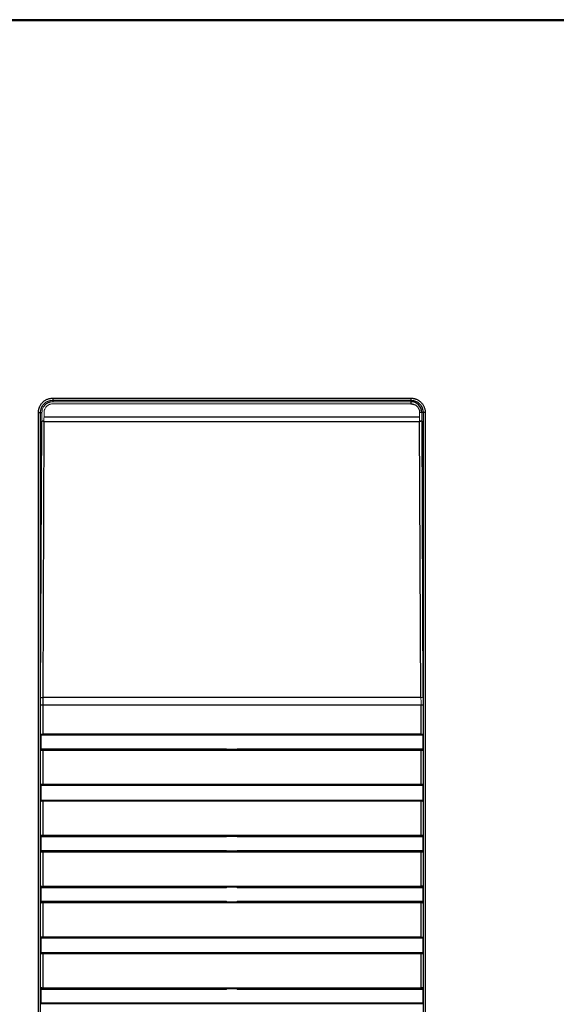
# Paper-space layout '_Right' of a CAD drawing. Header units: millimetres. Extents: x -254 to 208, y -21 to 401.
# Tile 3 of 4: x -56 to 76, y 158 to 400. Entities that reach past the tile are written whole.
import ezdxf

# ---------------------------------------------------------------- set-up
doc = ezdxf.new("R2010")
doc.units = ezdxf.units.MM

psp = doc.layouts.new('_Right')

# ---------------------------------------------------------------- linework, layer by layer
at = {"color": 7, "linetype": 'Continuous', "lineweight": 25}
for p, q in [((185.41, 399.3), (-215.85, 399.3)), ((172.31, 399.55), (-184.41, 399.55)), ((-47.59, 306.64), (40.41, 306.64)), ((-47.59, 306.64), (-47.59, 305.78)), ((-47.59, 306.14), (40.41, 306.14)), ((40.41, 306.64), (40.41, 305.24)), ((-51.08, 303.15), (-50.22, 303.15)), ((-51.08, 78.95), (-51.08, 303.15)), ((-50.58, 78.95), (-50.58, 303.15)), ((43.9, 303.15), (43.04, 303.15)), ((43.4, 303.15), (43.4, 78.95)), ((43.9, 303.15), (43.9, 78.95)), ((-50.55, 233.22), (-50.23, 300.97)), ((-49.73, 300.89), (-50.05, 233.13)), ((-49.73, 300.89), (42.54, 300.89)), ((42.54, 301.97), (-49.72, 301.97)), ((42.86, 233.13), (42.54, 300.89)), ((43.04, 300.97), (43.36, 233.22)), ((42.86, 233.13), (-50.05, 233.13)), ((-50.55, 224.28), (-50.55, 231.35)), ((-50.55, 231.35), (43.37, 231.35)), ((-50.05, 231.35), (-50.05, 224.25)), ((42.87, 224.25), (42.87, 231.35)), ((43.37, 231.35), (43.37, 224.28)), ((-50.55, 220.21), (-50.46, 220.46)), ((-50.55, 211.8), (-50.55, 220.21)), ((-50.05, 220.25), (42.87, 220.25)), ((-50.05, 220.25), (-50.05, 211.77)), ((42.87, 211.77), (42.87, 220.25)), ((43.28, 220.46), (43.37, 220.21)), ((43.37, 220.21), (43.37, 211.8)), ((-50.46, 211.56), (-50.55, 211.8)), ((-50.46, 207.98), (-50.46, 211.56)), ((43.28, 211.56), (-50.46, 211.56)), ((42.87, 211.77), (-50.05, 211.77)), ((43.37, 211.8), (43.28, 211.56)), ((43.28, 211.56), (43.28, 207.98)), ((-50.55, 207.73), (-50.46, 207.98)), ((-50.46, 207.98), (43.28, 207.98)), ((43.28, 207.98), (43.37, 207.73)), ((-50.55, 199.32), (-50.55, 207.73)), ((-50.05, 207.77), (42.87, 207.77)), ((-50.05, 207.77), (-50.05, 199.29)), ((42.87, 199.29), (42.87, 207.77)), ((43.37, 207.73), (43.37, 199.32)), ((-50.46, 199.08), (-50.55, 199.32)), ((42.87, 199.29), (-50.05, 199.29)), ((43.37, 199.32), (43.28, 199.08)), ((-50.55, 195.26), (-50.46, 195.5)), ((-50.55, 186.84), (-50.55, 195.26)), ((-50.05, 195.29), (42.87, 195.29)), ((-50.05, 195.29), (-50.05, 186.81)), ((-4.88, 195.64), (-5.09, 195.43)), ((-2.09, 195.43), (-2.3, 195.64)), ((42.87, 186.81), (42.87, 195.29)), ((43.28, 195.5), (43.37, 195.26)), ((43.37, 195.26), (43.37, 186.84)), ((-50.46, 186.6), (-50.55, 186.84)), ((42.87, 186.81), (-50.05, 186.81)), ((-5.09, 186.67), (-4.88, 186.46)), ((-2.3, 186.46), (-2.09, 186.67)), ((43.37, 186.84), (43.28, 186.6)), ((-50.55, 182.78), (-50.46, 183.02)), ((-50.55, 174.37), (-50.55, 182.78)), ((-50.05, 182.81), (42.87, 182.81)), ((-50.05, 182.81), (-50.05, 174.33)), ((42.87, 174.33), (42.87, 182.81)), ((43.28, 183.02), (43.37, 182.78)), ((43.37, 182.78), (43.37, 174.37)), ((-50.46, 174.12), (-50.55, 174.37)), ((-50.46, 170.54), (-50.46, 174.12)), ((43.28, 174.12), (-50.46, 174.12)), ((42.87, 174.33), (-50.05, 174.33)), ((43.37, 174.37), (43.28, 174.12)), ((-50.55, 170.3), (-50.46, 170.54)), ((-50.55, 161.89), (-50.55, 170.3)), ((-50.46, 170.54), (43.28, 170.54)), ((-50.05, 170.33), (42.87, 170.33)), ((-50.05, 170.33), (-50.05, 161.85)), ((-5.02, 170.54), (-5.09, 170.47)), ((-2.09, 170.47), (-2.16, 170.54)), ((42.87, 161.85), (42.87, 170.33)), ((43.28, 170.54), (43.37, 170.3)), ((43.37, 170.3), (43.37, 161.89)), ((-50.46, 161.64), (-50.55, 161.89)), ((42.87, 161.85), (-50.05, 161.85)), ((-5.09, 161.71), (-4.88, 161.5)), ((-2.3, 161.5), (-2.09, 161.71)), ((43.37, 161.89), (43.28, 161.64))]:
    psp.add_line(p, q, dxfattribs=at)
at = {"color": 144, "linetype": 'Continuous', "lineweight": 18}
for p, q in [((-47.59, 305.78), (40.41, 305.78)), ((-47.59, 305.24), (40.41, 305.24)), ((-50.22, 302), (-50.22, 303.15)), ((-49.72, 301.97), (-49.72, 303.12)), ((42.54, 303.12), (42.54, 301.97)), ((43.04, 303.15), (43.04, 302)), ((-49.73, 301.05), (-50.23, 301.05)), ((43.04, 301.05), (42.54, 301.05)), ((-50.46, 224.04), (-50.54, 224.25)), ((-50.5, 224.14), (43.31, 224.14)), ((-50.46, 220.46), (-50.46, 224.04)), ((-50.46, 223.9), (43.28, 223.9)), ((42.87, 224.25), (-50.05, 224.25)), ((43.31, 224.14), (43.28, 224.04)), ((43.28, 224.04), (43.28, 220.46)), ((-5.09, 220.39), (-50.49, 220.39)), ((-4.88, 220.6), (-50.46, 220.6)), ((-5.02, 220.46), (-5.09, 220.39)), ((-2.16, 220.46), (-5.02, 220.46)), ((-4.88, 220.46), (-4.88, 220.6)), ((-2.3, 220.6), (-2.3, 220.46)), ((43.28, 220.6), (-2.3, 220.6)), ((-2.09, 220.39), (-2.16, 220.46)), ((43.3, 220.39), (-2.09, 220.39)), ((-50.49, 211.63), (-5.09, 211.63)), ((-5.09, 211.63), (-5.02, 211.56)), ((-2.16, 211.56), (-2.09, 211.63)), ((-2.09, 211.63), (43.3, 211.63)), ((-5.09, 207.91), (-50.49, 207.91)), ((-5.02, 207.98), (-5.09, 207.91)), ((-2.09, 207.91), (-2.16, 207.98)), ((43.3, 207.91), (-2.09, 207.91)), ((-50.49, 199.15), (-5.09, 199.15)), ((-50.46, 195.5), (-50.46, 199.08)), ((-50.46, 198.94), (-4.88, 198.94)), ((-5.09, 199.15), (-5.02, 199.08)), ((-5.02, 199.08), (-2.16, 199.08)), ((-4.88, 198.94), (-4.88, 199.08)), ((-2.3, 199.08), (-2.3, 198.94)), ((-2.3, 198.94), (43.28, 198.94)), ((-2.16, 199.08), (-2.09, 199.15)), ((-2.09, 199.15), (43.3, 199.15)), ((43.28, 199.08), (43.28, 195.5)), ((-5.09, 195.43), (-50.49, 195.43)), ((-4.88, 195.64), (-50.46, 195.64)), ((-2.16, 195.5), (-5.02, 195.5)), ((-4.88, 195.5), (-4.88, 195.64)), ((43.28, 195.64), (-2.3, 195.64)), ((-2.3, 195.64), (-2.3, 195.5)), ((43.3, 195.43), (-2.09, 195.43)), ((-50.49, 186.67), (-5.09, 186.67)), ((-50.46, 183.02), (-50.46, 186.6)), ((-50.46, 186.46), (-4.88, 186.46)), ((-5.02, 186.6), (-2.16, 186.6)), ((-4.88, 186.46), (-4.88, 186.6)), ((-2.3, 186.6), (-2.3, 186.46)), ((-2.3, 186.46), (43.28, 186.46)), ((-2.09, 186.67), (43.3, 186.67)), ((43.28, 186.6), (43.28, 183.02)), ((-5.09, 182.95), (-50.49, 182.95)), ((-4.88, 183.16), (-50.46, 183.16)), ((-5.02, 183.02), (-5.09, 182.95)), ((-2.16, 183.02), (-5.02, 183.02)), ((-4.88, 183.02), (-4.88, 183.16)), ((-2.3, 183.16), (-2.3, 183.02)), ((43.28, 183.16), (-2.3, 183.16)), ((-2.09, 182.95), (-2.16, 183.02)), ((43.3, 182.95), (-2.09, 182.95)), ((-50.49, 174.19), (-5.09, 174.19)), ((-5.09, 174.19), (-5.02, 174.12)), ((-2.16, 174.12), (-2.09, 174.19)), ((-2.09, 174.19), (43.3, 174.19)), ((43.28, 174.12), (43.28, 170.54)), ((-5.09, 170.47), (-50.49, 170.47)), ((43.3, 170.47), (-2.09, 170.47)), ((-50.49, 161.71), (-5.09, 161.71)), ((-50.46, 158.06), (-50.46, 161.64)), ((-50.46, 161.5), (-4.88, 161.5)), ((-5.02, 161.64), (-2.16, 161.64)), ((-4.88, 161.5), (-4.88, 161.64)), ((-2.3, 161.64), (-2.3, 161.5)), ((-2.3, 161.5), (43.28, 161.5)), ((-2.09, 161.71), (43.3, 161.71)), ((43.28, 161.64), (43.28, 158.06)), ((-50.5, 157.96), (-50.46, 158.06)), ((-50.5, 157.96), (43.31, 157.96)), ((43.28, 158.2), (-50.46, 158.2)), ((43.28, 158.06), (43.36, 157.85))]:
    psp.add_line(p, q, dxfattribs=at)
for centre, radius, start, end in [((42.65, 305.05), 1.93, 266.5438, 281.4395), ((-49.84, 301.7), 0.822, 241.925, 277.9085), ((42.66, 301.7), 0.822, 262.0915, 298.075), ((42.98, 233.94), 0.822, 262.0915, 298.075)]:
    psp.add_arc(centre, radius, start, end, dxfattribs=at)
at = {"color": 7, "linetype": 'Continuous', "lineweight": 25}
psp.add_arc((-50.16, 233.94), 0.822, 241.925, 277.9085, dxfattribs=at)
for points, knots in [([(-51.08, 303.15), (-51.08, 303.21), (-51.08, 303.32), (-51.06, 303.49), (-51.04, 303.66), (-51.01, 303.83), (-50.97, 304), (-50.93, 304.16), (-50.87, 304.33), (-50.79, 304.54), (-50.67, 304.8), (-50.49, 305.09), (-50.29, 305.37), (-49.99, 305.71), (-49.54, 306.07), (-49.04, 306.34), (-48.61, 306.49), (-48.28, 306.58), (-47.94, 306.63), (-47.71, 306.64), (-47.59, 306.64)], [0, 0, 0, 0, 0.031319, 0.0625, 0.09362, 0.124757, 0.15599, 0.187394, 0.219045, 0.251019, 0.313416, 0.375815, 0.438194, 0.500232, 0.624485, 0.749113, 0.811707, 0.874286, 0.937332, 1, 1, 1, 1]), ([(40.41, 306.64), (40.47, 306.64), (40.58, 306.64), (40.75, 306.62), (40.92, 306.6), (41.09, 306.57), (41.25, 306.54), (41.42, 306.49), (41.58, 306.43), (41.8, 306.35), (42.06, 306.23), (42.35, 306.05), (42.63, 305.85), (42.96, 305.55), (43.32, 305.1), (43.59, 304.6), (43.75, 304.17), (43.83, 303.84), (43.89, 303.49), (43.89, 303.27), (43.9, 303.15)], [0, 0, 0, 0, 0.031314, 0.062491, 0.093608, 0.124744, 0.155976, 0.187381, 0.219035, 0.251013, 0.313408, 0.37581, 0.438188, 0.500229, 0.62448, 0.749107, 0.811699, 0.874283, 0.937328, 1, 1, 1, 1]), ([(40.41, 305.24), (40.45, 305.24), (40.55, 305.24), (40.69, 305.23), (40.82, 305.2), (40.96, 305.17), (41.09, 305.13), (41.31, 305.05), (41.6, 304.9), (41.92, 304.63), (42.19, 304.31), (42.36, 303.98), (42.47, 303.67), (42.53, 303.39), (42.53, 303.21), (42.54, 303.12)], [0, 0, 0, 0, 0.041713, 0.083228, 0.124731, 0.166407, 0.208439, 0.251006, 0.375987, 0.499912, 0.623516, 0.748977, 0.833446, 0.916635, 1, 1, 1, 1]), ([(-50.55, 231.35), (-50.55, 231.46), (-50.55, 231.66), (-50.55, 231.98), (-50.55, 232.29), (-50.55, 232.6), (-50.55, 232.91), (-50.55, 233.11), (-50.55, 233.22)], [0, 0, 0, 0, 0.166913, 0.33353, 0.499999, 0.666468, 0.833085, 1, 1, 1, 1]), ([(-50.05, 233.13), (-50.05, 233.03), (-50.05, 232.83), (-50.05, 232.54), (-50.05, 232.24), (-50.05, 231.95), (-50.05, 231.65), (-50.05, 231.45), (-50.05, 231.35)], [0, 0, 0, 0, 0.1670385, 0.3339281, 0.500669, 0.6672612, 0.8337048, 1, 1, 1, 1]), ([(-50.55, 220.21), (-50.55, 220.21), (-50.55, 220.22), (-50.53, 220.22), (-50.51, 220.23), (-50.47, 220.23), (-50.4, 220.24), (-50.33, 220.24), (-50.24, 220.24), (-50.15, 220.25), (-50.08, 220.25), (-50.05, 220.25)], [0, 0, 0, 0, 0.079212, 0.159054, 0.240711, 0.367736, 0.500426, 0.627199, 0.759902, 0.878498, 1, 1, 1, 1]), ([(42.87, 220.25), (42.89, 220.25), (42.93, 220.25), (42.99, 220.25), (43.06, 220.24), (43.14, 220.24), (43.22, 220.24), (43.28, 220.23), (43.33, 220.23), (43.36, 220.22), (43.37, 220.22), (43.37, 220.21)], [0, 0, 0, 0, 0.079021, 0.158684, 0.240181, 0.36703, 0.499653, 0.626486, 0.759372, 0.878208, 1, 1, 1, 1]), ([(-50.05, 211.77), (-50.07, 211.77), (-50.11, 211.77), (-50.17, 211.77), (-50.25, 211.77), (-50.32, 211.77), (-50.4, 211.78), (-50.47, 211.78), (-50.51, 211.79), (-50.55, 211.8), (-50.55, 211.8), (-50.55, 211.8)], [0, 0, 0, 0, 0.079021, 0.158684, 0.240181, 0.36703, 0.499653, 0.626486, 0.759372, 0.878208, 1, 1, 1, 1]), ([(43.37, 211.8), (43.37, 211.8), (43.36, 211.8), (43.35, 211.79), (43.33, 211.79), (43.29, 211.78), (43.22, 211.78), (43.14, 211.77), (43.05, 211.77), (42.96, 211.77), (42.9, 211.77), (42.87, 211.77)], [0, 0, 0, 0, 0.0792118, 0.1590541, 0.2407111, 0.3677363, 0.5004256, 0.6271991, 0.7599024, 0.8784985, 1, 1, 1, 1]), ([(-50.55, 207.73), (-50.55, 207.74), (-50.55, 207.74), (-50.53, 207.74), (-50.51, 207.75), (-50.47, 207.75), (-50.4, 207.76), (-50.33, 207.76), (-50.24, 207.77), (-50.15, 207.77), (-50.08, 207.77), (-50.05, 207.77)], [0, 0, 0, 0, 0.0792118, 0.1590541, 0.2407111, 0.3677363, 0.5004256, 0.6271991, 0.7599024, 0.8784985, 1, 1, 1, 1]), ([(42.87, 207.77), (42.89, 207.77), (42.93, 207.77), (42.99, 207.77), (43.06, 207.77), (43.14, 207.76), (43.22, 207.76), (43.28, 207.75), (43.33, 207.75), (43.36, 207.74), (43.37, 207.74), (43.37, 207.73)], [0, 0, 0, 0, 0.079021, 0.158684, 0.2401811, 0.3670295, 0.4996533, 0.6264864, 0.7593721, 0.8782083, 1, 1, 1, 1]), ([(-50.05, 199.29), (-50.07, 199.29), (-50.11, 199.29), (-50.17, 199.29), (-50.25, 199.29), (-50.32, 199.29), (-50.4, 199.3), (-50.47, 199.3), (-50.51, 199.31), (-50.55, 199.32), (-50.55, 199.32), (-50.55, 199.32)], [0, 0, 0, 0, 0.079021, 0.158684, 0.240181, 0.36703, 0.499653, 0.626486, 0.759372, 0.878208, 1, 1, 1, 1]), ([(43.37, 199.32), (43.37, 199.32), (43.36, 199.32), (43.35, 199.31), (43.33, 199.31), (43.29, 199.3), (43.22, 199.3), (43.14, 199.29), (43.05, 199.29), (42.96, 199.29), (42.9, 199.29), (42.87, 199.29)], [0, 0, 0, 0, 0.0792118, 0.1590541, 0.2407111, 0.3677363, 0.5004256, 0.6271991, 0.7599024, 0.8784985, 1, 1, 1, 1]), ([(-50.55, 195.26), (-50.55, 195.26), (-50.55, 195.26), (-50.53, 195.26), (-50.51, 195.27), (-50.47, 195.27), (-50.4, 195.28), (-50.33, 195.28), (-50.24, 195.29), (-50.15, 195.29), (-50.08, 195.29), (-50.05, 195.29)], [0, 0, 0, 0, 0.079212, 0.159054, 0.240711, 0.367736, 0.500426, 0.627199, 0.759902, 0.878498, 1, 1, 1, 1]), ([(42.87, 195.29), (42.89, 195.29), (42.93, 195.29), (42.99, 195.29), (43.06, 195.29), (43.14, 195.28), (43.22, 195.28), (43.28, 195.27), (43.33, 195.27), (43.36, 195.26), (43.37, 195.26), (43.37, 195.26)], [0, 0, 0, 0, 0.079021, 0.158684, 0.240181, 0.36703, 0.499653, 0.626486, 0.759372, 0.878208, 1, 1, 1, 1]), ([(43.37, 186.84), (43.37, 186.84), (43.36, 186.84), (43.35, 186.84), (43.33, 186.83), (43.29, 186.83), (43.22, 186.82), (43.14, 186.82), (43.05, 186.81), (42.96, 186.81), (42.9, 186.81), (42.87, 186.81)], [0, 0, 0, 0, 0.079212, 0.159054, 0.240711, 0.367736, 0.500426, 0.627199, 0.759902, 0.878498, 1, 1, 1, 1]), ([(-50.55, 182.78), (-50.55, 182.78), (-50.55, 182.78), (-50.53, 182.79), (-50.51, 182.79), (-50.47, 182.8), (-50.4, 182.8), (-50.33, 182.81), (-50.24, 182.81), (-50.15, 182.81), (-50.08, 182.81), (-50.05, 182.81)], [0, 0, 0, 0, 0.079212, 0.159054, 0.240711, 0.367736, 0.500426, 0.627199, 0.759902, 0.878498, 1, 1, 1, 1]), ([(42.87, 182.81), (42.89, 182.81), (42.93, 182.81), (42.99, 182.81), (43.06, 182.81), (43.14, 182.81), (43.22, 182.8), (43.28, 182.8), (43.33, 182.79), (43.36, 182.78), (43.37, 182.78), (43.37, 182.78)], [0, 0, 0, 0, 0.079021, 0.158684, 0.2401811, 0.3670295, 0.4996533, 0.6264864, 0.7593721, 0.8782083, 1, 1, 1, 1]), ([(-50.05, 174.33), (-50.07, 174.33), (-50.11, 174.33), (-50.17, 174.33), (-50.25, 174.33), (-50.32, 174.34), (-50.4, 174.34), (-50.47, 174.35), (-50.51, 174.35), (-50.55, 174.36), (-50.55, 174.36), (-50.55, 174.37)], [0, 0, 0, 0, 0.079021, 0.158684, 0.240181, 0.36703, 0.499653, 0.626486, 0.759372, 0.878208, 1, 1, 1, 1]), ([(-50.55, 170.3), (-50.55, 170.3), (-50.55, 170.3), (-50.53, 170.31), (-50.51, 170.31), (-50.47, 170.32), (-50.4, 170.32), (-50.33, 170.33), (-50.24, 170.33), (-50.15, 170.33), (-50.08, 170.33), (-50.05, 170.33)], [0, 0, 0, 0, 0.079212, 0.159054, 0.240711, 0.367736, 0.500426, 0.627199, 0.759902, 0.878498, 1, 1, 1, 1]), ([(42.87, 170.33), (42.89, 170.33), (42.93, 170.33), (42.99, 170.33), (43.06, 170.33), (43.14, 170.33), (43.22, 170.32), (43.28, 170.32), (43.33, 170.31), (43.36, 170.3), (43.37, 170.3), (43.37, 170.3)], [0, 0, 0, 0, 0.079021, 0.158684, 0.240181, 0.36703, 0.499653, 0.626486, 0.759372, 0.878208, 1, 1, 1, 1]), ([(-50.05, 161.85), (-50.07, 161.85), (-50.11, 161.85), (-50.17, 161.85), (-50.25, 161.86), (-50.32, 161.86), (-50.4, 161.86), (-50.47, 161.87), (-50.51, 161.87), (-50.55, 161.88), (-50.55, 161.88), (-50.55, 161.89)], [0, 0, 0, 0, 0.079021, 0.158684, 0.240181, 0.36703, 0.499653, 0.626486, 0.759372, 0.878208, 1, 1, 1, 1]), ([(43.37, 161.89), (43.37, 161.89), (43.36, 161.88), (43.35, 161.88), (43.33, 161.87), (43.29, 161.87), (43.22, 161.86), (43.14, 161.86), (43.05, 161.86), (42.96, 161.85), (42.9, 161.85), (42.87, 161.85)], [0, 0, 0, 0, 0.0792118, 0.1590541, 0.2407111, 0.3677363, 0.5004256, 0.6271991, 0.7599024, 0.8784985, 1, 1, 1, 1])]:
    psp.add_open_spline(points, degree=3, knots=knots, dxfattribs=at)
for points in [[(-50.58, 303.15), (-50.58, 303.94), (-49.93, 305.49), (-48.38, 306.14), (-47.59, 306.14)], [(40.41, 306.14), (41.2, 306.14), (42.75, 305.49), (43.4, 303.94), (43.4, 303.15)], [(43.04, 303.15), (43.04, 303.85), (42.46, 305.2), (41.11, 305.78), (40.41, 305.78)]]:
    psp.add_open_spline(points, degree=3, dxfattribs=at)
at = {"color": 144, "linetype": 'Continuous', "lineweight": 18}
for points, knots in [([(-47.59, 305.78), (-47.65, 305.78), (-47.75, 305.78), (-47.92, 305.76), (-48.08, 305.73), (-48.25, 305.7), (-48.41, 305.65), (-48.57, 305.59), (-48.73, 305.52), (-48.88, 305.44), (-49.03, 305.35), (-49.18, 305.25), (-49.32, 305.13), (-49.45, 305.01), (-49.58, 304.87), (-49.71, 304.71), (-49.84, 304.53), (-49.96, 304.31), (-50.06, 304.06), (-50.15, 303.79), (-50.21, 303.48), (-50.22, 303.26), (-50.22, 303.15)], [0, 0, 0, 0, 0.039341, 0.079102, 0.119284, 0.159888, 0.200913, 0.242362, 0.284235, 0.326532, 0.369254, 0.412402, 0.455977, 0.499979, 0.544001, 0.593301, 0.647879, 0.707738, 0.772877, 0.8433, 0.919007, 1, 1, 1, 1]), ([(-49.72, 303.12), (-49.72, 303.16), (-49.72, 303.26), (-49.7, 303.39), (-49.68, 303.53), (-49.65, 303.67), (-49.61, 303.8), (-49.53, 304.02), (-49.37, 304.31), (-49.11, 304.63), (-48.79, 304.89), (-48.45, 305.07), (-48.15, 305.18), (-47.87, 305.23), (-47.68, 305.24), (-47.59, 305.24)], [0, 0, 0, 0, 0.041753, 0.083299, 0.124822, 0.166503, 0.208521, 0.251052, 0.376086, 0.499942, 0.623614, 0.749016, 0.833535, 0.916702, 1, 1, 1, 1]), ([(-50.23, 300.97), (-50.23, 301.06), (-50.23, 301.23), (-50.23, 301.49), (-50.22, 301.74), (-50.22, 301.91), (-50.22, 302)], [0, 0, 0, 0, 0.250094, 0.500001, 0.749908, 1, 1, 1, 1]), ([(43.04, 302), (43.04, 301.91), (43.04, 301.74), (43.04, 301.49), (43.04, 301.23), (43.04, 301.06), (43.04, 300.97)], [0, 0, 0, 0, 0.250092, 0.499999, 0.749906, 1, 1, 1, 1]), ([(42.87, 231.35), (42.87, 231.45), (42.87, 231.65), (42.87, 231.95), (42.87, 232.24), (42.87, 232.54), (42.87, 232.83), (42.86, 233.03), (42.86, 233.13)], [0, 0, 0, 0, 0.1662952, 0.3327388, 0.499331, 0.6660719, 0.8329615, 1, 1, 1, 1]), ([(43.36, 233.22), (43.36, 233.11), (43.37, 232.91), (43.37, 232.6), (43.37, 232.29), (43.37, 231.98), (43.37, 231.66), (43.37, 231.46), (43.37, 231.35)], [0, 0, 0, 0, 0.166915, 0.333532, 0.500001, 0.66647, 0.833087, 1, 1, 1, 1]), ([(-50.05, 186.81), (-50.07, 186.81), (-50.11, 186.81), (-50.17, 186.81), (-50.25, 186.81), (-50.32, 186.82), (-50.4, 186.82), (-50.47, 186.83), (-50.51, 186.83), (-50.55, 186.84), (-50.55, 186.84), (-50.55, 186.84)], [0, 0, 0, 0, 0.079021, 0.158684, 0.240181, 0.36703, 0.499653, 0.626486, 0.759372, 0.878208, 1, 1, 1, 1]), ([(43.37, 174.37), (43.37, 174.36), (43.36, 174.36), (43.35, 174.36), (43.33, 174.35), (43.29, 174.35), (43.22, 174.34), (43.14, 174.34), (43.05, 174.33), (42.96, 174.33), (42.9, 174.33), (42.87, 174.33)], [0, 0, 0, 0, 0.0792118, 0.1590541, 0.2407111, 0.3677363, 0.5004256, 0.6271991, 0.7599024, 0.8784985, 1, 1, 1, 1])]:
    psp.add_open_spline(points, degree=3, knots=knots, dxfattribs=at)
for points in [[(-49.73, 300.89), (-49.73, 301.24), (-49.73, 301.6), (-49.72, 301.97)], [(42.54, 301.97), (42.54, 301.6), (42.54, 301.24), (42.54, 300.89)]]:
    psp.add_open_spline(points, degree=3, dxfattribs=at)

doc.saveas('drawing.dxf')
